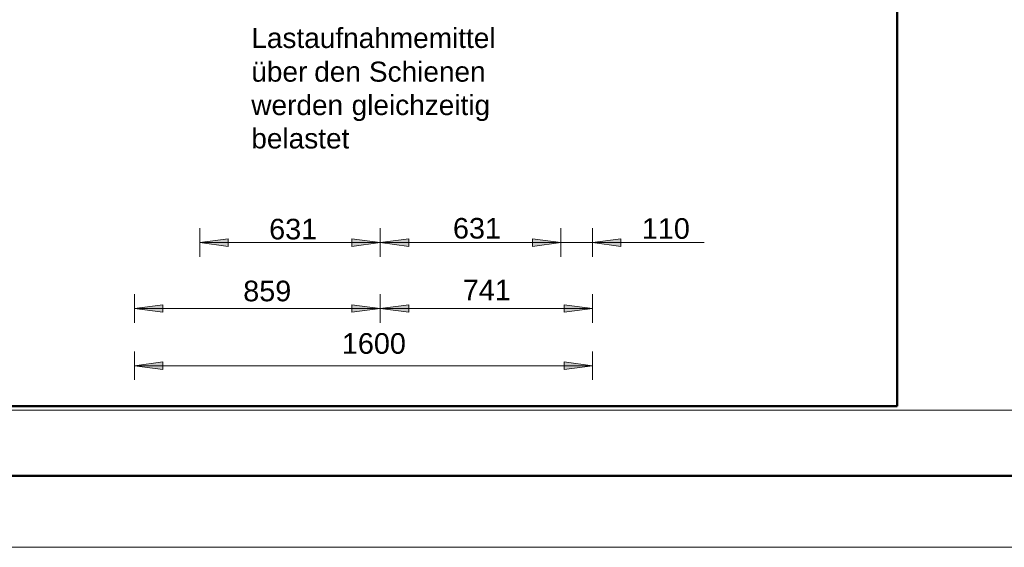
# Model space of a CAD drawing. Extents: x 294 to 994, y 7 to 427.
# Tile 9 of 33: x 558 to 627, y 7 to 44. Entities that reach past the tile are written whole.
import ezdxf

# ---------------------------------------------------------------- set-up
doc = ezdxf.new("R2010")
doc.units = 0
doc.layers.get('0').update_dxf_attribs({"lineweight": 5})
doc.layers.add('9', color=7, linetype='Continuous', lineweight=5)
doc.layers.add('iwb_Rahmen', color=7, linetype='Continuous', lineweight=50)
doc.layers.add('_3d_View_', color=7, linetype='Continuous')
doc.layers.add('X_Geometrie', color=3, linetype='Continuous', lineweight=50, true_color=0x00ff00, plot=False)
doc.styles.get("Standard").update_dxf_attribs({"font": 'arial.ttf'})

# ---------------------------------------------------------------- blocks, each defined once
blk = doc.blocks.new('Polygon-A05LE2BLBH', base_point=(484.487, 16.657))
at = {"color": 0, "linetype": 'ByBlock', "lineweight": -2, "ltscale": 0.5}
for p, q in [((619.638, 109.897), (619.638, 16.657)), ((619.638, 16.657), (484.487, 16.657))]:
    blk.add_line(p, q, dxfattribs=at)
blk = doc.blocks.new('MText-A05LE2CXBH', base_point=(574.524, 34.682))
at = {"color": 0, "linetype": 'ByBlock', "lineweight": -2, "ltscale": 0.13, "char_height": 1.4, "attachment_point": 1}
for s, insert in [('{\\fArial Unicode MS;Lastaufnahmemittel}', (574.524, 43.104)), ('{\\fArial Unicode MS;über}', (574.524, 40.749)), ('{\\fArial Unicode MS;den}', (578.92, 40.749)), ('{\\fArial Unicode MS;Schienen}', (582.74, 40.749)), ('{\\fArial Unicode MS;werden}', (574.524, 38.415)), ('{\\fArial Unicode MS;gleichzeitig}', (581.533, 38.415)), ('{\\fArial Unicode MS;belastet}', (574.524, 36.082))]:
    blk.add_mtext(s, dxfattribs=dict(at, insert=insert))
blk = doc.blocks.new('Polygon-A05LE2F1BH', base_point=(566.357, 23.238))
at = {"color": 0, "linetype": 'ByBlock', "lineweight": -2, "ltscale": 0.13}
blk.add_solid([(566.357, 23.499), (568.34, 23.76), (568.34, 23.238)], dxfattribs=at)
blk = doc.blocks.new('Polygon-A05LE2F3BH', base_point=(581.554, 23.238))
at = {"color": 0, "linetype": 'ByBlock', "lineweight": -2, "ltscale": 0.13}
blk.add_solid([(583.537, 23.499), (581.554, 23.238), (581.554, 23.76)], dxfattribs=at)
blk = doc.blocks.new('Polygon-A05LE2F5BH', base_point=(583.537, 23.238))
at = {"color": 0, "linetype": 'ByBlock', "lineweight": -2, "ltscale": 0.13}
blk.add_solid([(583.537, 23.499), (585.52, 23.76), (585.52, 23.238)], dxfattribs=at)
blk = doc.blocks.new('Polygon-A05LE2F7BH', base_point=(596.374, 23.238))
at = {"color": 0, "linetype": 'ByBlock', "lineweight": -2, "ltscale": 0.13}
blk.add_solid([(598.357, 23.499), (596.374, 23.238), (596.374, 23.76)], dxfattribs=at)
blk = doc.blocks.new('Polygon-A05LE2F9BH', base_point=(566.357, 19.238))
at = {"color": 0, "linetype": 'ByBlock', "lineweight": -2, "ltscale": 0.13}
blk.add_solid([(566.357, 19.499), (568.34, 19.76), (568.34, 19.238)], dxfattribs=at)
blk = doc.blocks.new('Polygon-A05LE2FBBH', base_point=(596.374, 19.238))
at = {"color": 0, "linetype": 'ByBlock', "lineweight": -2, "ltscale": 0.13}
blk.add_solid([(598.357, 19.499), (596.374, 19.238), (596.374, 19.76)], dxfattribs=at)
blk = doc.blocks.new('Polygon-A05LE2FPBH', base_point=(594.174, 27.838))
at = {"color": 0, "linetype": 'ByBlock', "lineweight": -2, "ltscale": 0.13}
blk.add_solid([(596.157, 28.099), (594.174, 27.838), (594.174, 28.36)], dxfattribs=at)
blk = doc.blocks.new('Polygon-A05LE2FRBH', base_point=(598.357, 27.838))
at = {"color": 0, "linetype": 'ByBlock', "lineweight": -2, "ltscale": 0.13}
blk.add_solid([(598.357, 28.099), (600.34, 28.36), (600.34, 27.838)], dxfattribs=at)
blk = doc.blocks.new('Polygon-A05LE2FTBH', base_point=(583.537, 27.838))
at = {"color": 0, "linetype": 'ByBlock', "lineweight": -2, "ltscale": 0.13}
blk.add_solid([(583.537, 28.099), (585.52, 28.36), (585.52, 27.838)], dxfattribs=at)
blk = doc.blocks.new('Polygon-A05LE2FVBH', base_point=(594.174, 27.838))
at = {"color": 0, "linetype": 'ByBlock', "lineweight": -2, "ltscale": 0.13}
blk.add_solid([(596.157, 28.099), (594.174, 27.838), (594.174, 28.36)], dxfattribs=at)
blk = doc.blocks.new('Polygon-A05LE2G1BH', base_point=(570.917, 27.838))
at = {"color": 0, "linetype": 'ByBlock', "lineweight": -2, "ltscale": 0.13}
blk.add_solid([(570.917, 28.099), (572.9, 28.36), (572.9, 27.838)], dxfattribs=at)
blk = doc.blocks.new('Polygon-A05LE2G3BH', base_point=(581.554, 27.838))
at = {"color": 0, "linetype": 'ByBlock', "lineweight": -2, "ltscale": 0.13}
blk.add_solid([(583.537, 28.099), (581.554, 27.838), (581.554, 28.36)], dxfattribs=at)
blk = doc.blocks.new('3D-Ansicht-Rahmen-A05LE2HLBH', base_point=(484.487, 16.379))
at = {"color": 0, "linetype": 'ByBlock', "lineweight": -2, "ltscale": 0.13}
blk.add_line((663.072, 16.379), (484.487, 16.379), dxfattribs=at)

msp = doc.modelspace()

# ---------------------------------------------------------------- linework, layer by layer
at = {"layer": '9', "color": 1, "lineweight": 5, "ltscale": 0.13, "true_color": 0xff0000}
for p, q in [((570.917, 27.099), (570.917, 29.099)), ((583.537, 27.099), (583.537, 29.099)), ((596.157, 27.099), (596.157, 29.099)), ((598.357, 27.099), (598.357, 29.099)), ((570.917, 28.099), (572.9, 28.36)), ((572.9, 28.36), (572.9, 27.838)), ((581.554, 27.838), (581.554, 28.36)), ((581.554, 28.36), (583.537, 28.099)), ((583.537, 28.099), (585.52, 28.36)), ((585.52, 28.36), (585.52, 27.838)), ((594.174, 27.838), (594.174, 28.36)), ((594.174, 28.36), (596.157, 28.099)), ((594.174, 27.838), (594.174, 28.36)), ((594.174, 28.36), (596.157, 28.099)), ((598.357, 28.099), (600.34, 28.36)), ((600.34, 28.36), (600.34, 27.838)), ((570.917, 28.099), (583.537, 28.099)), ((572.9, 27.838), (570.917, 28.099)), ((583.537, 28.099), (581.554, 27.838)), ((583.537, 28.099), (596.157, 28.099)), ((585.52, 27.838), (583.537, 28.099)), ((592.191, 28.099), (606.166, 28.099)), ((596.157, 28.099), (594.174, 27.838)), ((596.157, 28.099), (594.174, 27.838)), ((600.34, 27.838), (598.357, 28.099)), ((566.357, 22.499), (566.357, 24.499)), ((583.537, 22.499), (583.537, 24.499)), ((598.357, 22.499), (598.357, 24.499)), ((566.357, 23.499), (568.34, 23.76)), ((566.357, 23.499), (583.537, 23.499)), ((568.34, 23.238), (566.357, 23.499)), ((568.34, 23.76), (568.34, 23.238)), ((581.554, 23.238), (581.554, 23.76)), ((581.554, 23.76), (583.537, 23.499)), ((583.537, 23.499), (581.554, 23.238)), ((583.537, 23.499), (585.52, 23.76)), ((583.537, 23.499), (598.357, 23.499)), ((585.52, 23.238), (583.537, 23.499)), ((585.52, 23.76), (585.52, 23.238)), ((596.374, 23.238), (596.374, 23.76)), ((596.374, 23.76), (598.357, 23.499)), ((598.357, 23.499), (596.374, 23.238)), ((566.357, 18.499), (566.357, 20.499)), ((598.357, 18.499), (598.357, 20.499)), ((566.357, 19.499), (568.34, 19.76)), ((566.357, 19.499), (598.357, 19.499)), ((568.34, 19.238), (566.357, 19.499)), ((568.34, 19.76), (568.34, 19.238)), ((596.374, 19.238), (596.374, 19.76)), ((596.374, 19.76), (598.357, 19.499)), ((598.357, 19.499), (596.374, 19.238))]:
    msp.add_line(p, q, dxfattribs=at)
at = {"layer": 'iwb_Rahmen', "ltscale": 0.5}
msp.add_line((304.069, 11.803), (805.039, 11.803), dxfattribs=at)
at = {"layer": 'iwb_Rahmen', "color": 8, "lineweight": 18, "ltscale": 0.18, "true_color": 0x808080}
msp.add_line((994.069, 6.803), (294.069, 6.803), dxfattribs=at)

# ---------------------------------------------------------------- block references
at = {"ltscale": 0.13}
msp.add_blockref('MText-A05LE2CXBH', (574.524, 34.682), dxfattribs=at)
at = {"layer": '9', "color": 1, "lineweight": 5, "ltscale": 0.13, "true_color": 0xff0000}
for name, p in [('Polygon-A05LE2G1BH', (570.917, 27.838)), ('Polygon-A05LE2G3BH', (581.554, 27.838)), ('Polygon-A05LE2FTBH', (583.537, 27.838)), ('Polygon-A05LE2FPBH', (594.174, 27.838)), ('Polygon-A05LE2FVBH', (594.174, 27.838)), ('Polygon-A05LE2FRBH', (598.357, 27.838)), ('Polygon-A05LE2F1BH', (566.357, 23.238)), ('Polygon-A05LE2F3BH', (581.554, 23.238)), ('Polygon-A05LE2F5BH', (583.537, 23.238)), ('Polygon-A05LE2F7BH', (596.374, 23.238)), ('Polygon-A05LE2F9BH', (566.357, 19.238)), ('Polygon-A05LE2FBBH', (596.374, 19.238))]:
    msp.add_blockref(name, p, dxfattribs=at)
at = {"layer": '_3d_View_', "color": 7, "linetype": 'Continuous', "lineweight": 13}
msp.add_blockref('3D-Ansicht-Rahmen-A05LE2HLBH', (484.487, 16.379), dxfattribs=at)
at = {"layer": 'X_Geometrie', "ltscale": 0.5}
msp.add_blockref('Polygon-A05LE2BLBH', (484.487, 16.657), dxfattribs=at)

# ---------------------------------------------------------------- texts
at = {"layer": '9', "color": 5, "lineweight": 5, "ltscale": 0.13, "true_color": 0x0000ff, "char_height": 1.44, "attachment_point": 1}
for s, insert in [('{\\fArial;631}', (575.77, 29.765)), ('{\\fArial;631}', (588.61, 29.824)), ('{\\fArial;110}', (601.807, 29.808)), ('{\\fArial;859}', (573.958, 25.439)), ('{\\fArial;741}', (589.3, 25.509)), ('{\\fArial;1600}', (580.849, 21.772))]:
    msp.add_mtext(s, dxfattribs=dict(at, insert=insert))

doc.saveas('drawing.dxf')
